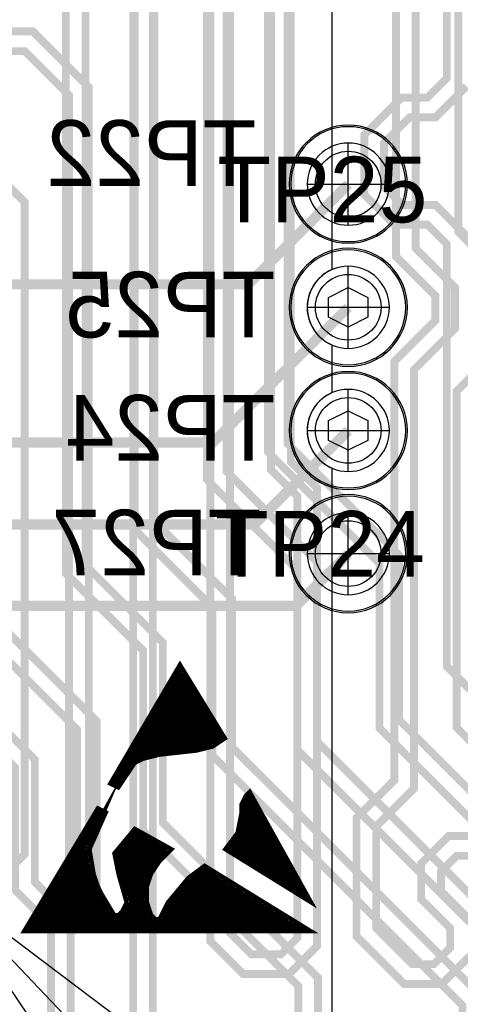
# Model space of a CAD drawing. Extents: x -9303 to 12731, y -3355 to 4522.
# Tile 37 of 51: x 3700 to 3968, y 1876 to 2475. Entities that reach past the tile are written whole.
import ezdxf

# ---------------------------------------------------------------- set-up
doc = ezdxf.new("R2010")
doc.units = 0
for name, color, linetype in [('BG_DIMENSION', 2, 'CONTINUOUS'), ('BG_SILKSCREEN_TOP', 110, 'CONTINUOUS'), ('ET_BOTTOM', 1, 'CONTINUOUS'), ('ET_LY3', 103, 'CONTINUOUS'), ('ET_LY8', 213, 'CONTINUOUS'), ('ET_TOP', 5, 'CONTINUOUS'), ('MA_NCLEGEND-1-10', 231, 'CONTINUOUS'), ('PG_ASSEMBLY_BOTTOM', 12, 'CONTINUOUS'), ('PG_ORIGIN', 231, 'CONTINUOUS'), ('PG_PLACE_BOUND_BOTTOM', 254, 'CONTINUOUS'), ('PG_SILKSCREEN_BOTTOM', 212, 'CONTINUOUS'), ('PG_SILKSCREEN_TOP', 110, 'CONTINUOUS'), ('PIN_BOTTOM', 7, 'CONTINUOUS'), ('PIN_LY2GND', 1, 'CONTINUOUS'), ('PIN_LY3', 110, 'CONTINUOUS'), ('PIN_LY4GND', 254, 'CONTINUOUS'), ('PIN_LY5', 7, 'CONTINUOUS'), ('PIN_LY6', 7, 'CONTINUOUS'), ('PIN_LY7PWR', 254, 'CONTINUOUS'), ('PIN_LY8', 110, 'CONTINUOUS'), ('PIN_LY9GND', 254, 'CONTINUOUS'), ('PIN_SOLDERMASK_BOTTOM', 1, 'CONTINUOUS'), ('PIN_SOLDERMASK_TOP', 5, 'CONTINUOUS'), ('PIN_TOP', 5, 'CONTINUOUS'), ('RD_SILKSCREEN_BOTTOM', 12, 'CONTINUOUS'), ('RD_SILKSCREEN_TOP', 155, 'CONTINUOUS')]:
    doc.layers.add(name, color=color, linetype=linetype)

# ---------------------------------------------------------------- blocks, each defined once
blk = doc.blocks.new('FIGURE_HEX')
blk.add_lwpolyline([(-0.5, 0), (-0.25, 0.5), (0.25, 0.5), (0.5, 0), (0.25, -0.5), (-0.25, -0.5)], close=True)

msp = doc.modelspace()

# ---------------------------------------------------------------- linework, layer by layer
at = {"layer": 'BG_DIMENSION'}
for points in [[(3650, 1950), (4125, 1450), (5050, 1450)], [(3771.44, 1858.47), (3650, 1950), (3735.19, 1824.03), (3771.44, 1858.47)]]:
    msp.add_lwpolyline(points, dxfattribs=at)
at = {"layer": 'BG_SILKSCREEN_TOP', "const_width": 2.5}
for points in [[(3755, 2010), (3760, 2007.5), (3770, 2022.5), (3775, 2025), (3785, 2027.5), (3807.5, 2030), (3817.5, 2032.5), (3825, 2037.5), (3797.5, 2082.5), (3755, 2010)], [(3756.5, 2010), (3797.5, 2080.5)], [(3798, 2079), (3758, 2010)], [(3759, 2009), (3799, 2077.5)], [(3798, 2074), (3821, 2036)], [(3822, 2037), (3799, 2075)], [(3799.5, 2076.5), (3823.5, 2037.5)], [(3795, 2069), (3816, 2033)], [(3817, 2034), (3796, 2070.5)], [(3797, 2071.5), (3818.5, 2034.5)], [(3820, 2035.5), (3797.5, 2073)], [(3807.5, 2031), (3790.5, 2061.5)], [(3791.5, 2062.5), (3809.5, 2031)], [(3811, 2032), (3792, 2064)], [(3793, 2065.5), (3813, 2032)], [(3814.5, 2033), (3794, 2067)], [(3766.5, 2019.5), (3787.5, 2055.5)], [(3788, 2057), (3802.5, 2030.5)], [(3804.5, 2030.5), (3789, 2058.5)], [(3790, 2060), (3806, 2031)], [(3787.5, 2052.5), (3781.5, 2042.5)], [(3787.5, 2050), (3784.5, 2044)], [(3791, 2046), (3787.5, 2051.5)], [(3788, 2054), (3801, 2030.5)], [(3780.5, 2041.5), (3793, 2043.5)], [(3783, 2043.5), (3792, 2045)], [(3785.5, 2045.5), (3790.5, 2046)], [(3790, 2047.5), (3786.5, 2047.5)], [(3795, 2039.5), (3776.5, 2036)], [(3776.5, 2034.5), (3796, 2038)], [(3778, 2038), (3794.5, 2041)], [(3793.5, 2042.5), (3778.5, 2040)], [(3773, 2028.5), (3799, 2032)], [(3798, 2033.5), (3774, 2030.5)], [(3775, 2032), (3797.5, 2035)], [(3797, 2036.5), (3775.5, 2033)], [(3769, 2024.5), (3775, 2026)], [(3800, 2030.5), (3771, 2027)], [(3771.5, 2025), (3781, 2027.5)], [(3740.5, 1973.5), (3751, 1992.5), (3742.5, 1973)], [(3825, 1970), (3877.5, 1937.5), (3840, 2005), (3837.5, 2002.5), (3835, 1997.5), (3835, 1992.5), (3832.5, 1980), (3825, 1970)], [(3838.5, 2002), (3872, 1942.5)], [(3874.5, 1940.5), (3839.5, 2003)], [(3702.5, 1920), (3877.5, 1920), (3812.5, 1960), (3802.5, 1952.5), (3790, 1937.5), (3785, 1927.5), (3782.5, 1927.5), (3780, 1930), (3777.5, 1937.5), (3777.5, 1947.5), (3780, 1955), (3785, 1962.5), (3792.5, 1970), (3770, 1982.5), (3757.5, 1967.5), (3760, 1955), (3765, 1937.5), (3762.5, 1932.5), (3760, 1930), (3757.5, 1930), (3750, 1942.5), (3747.5, 1947.5), (3745, 1955), (3742.5, 1970), (3752.5, 1992.5), (3747.5, 1995), (3702.5, 1920)], [(3864.5, 1947), (3836, 1997.5)], [(3837, 1999), (3866.5, 1945.5)], [(3869.5, 1943.5), (3837.5, 2000.5)], [(3736.5, 1974), (3748.5, 1993.5)], [(3750, 1993), (3739, 1974.5)], [(3835.5, 1990.5), (3858, 1951)], [(3836, 1995), (3862.5, 1948)], [(3860.5, 1949), (3836, 1992)], [(3834, 1984), (3850, 1955.5)], [(3853, 1953.5), (3834.5, 1986.5)], [(3835.5, 1988), (3855.5, 1952.5)], [(3776.5, 1978), (3767, 1978)], [(3768, 1979.5), (3773.5, 1979.5)], [(3771.5, 1980.5), (3769.5, 1981)], [(3841.5, 1960.5), (3831.5, 1978)], [(3833, 1979.5), (3844, 1960)], [(3847, 1957), (3833.5, 1981.5)], [(3734.5, 1972), (3743, 1972)], [(3743, 1973.5), (3735.5, 1973.5)], [(3787, 1972), (3763, 1972)], [(3763.5, 1973.5), (3784.5, 1973.5)], [(3781.5, 1975), (3765, 1975)], [(3766, 1976.5), (3778, 1976.5)], [(3830, 1968), (3827, 1971.5)], [(3828.5, 1973), (3833, 1966)], [(3836, 1964), (3829.5, 1974.5)], [(3830.5, 1976.5), (3838.5, 1963)], [(3731.5, 1966.5), (3742, 1966.5)], [(3742, 1968), (3732, 1968)], [(3741.5, 1970.5), (3733.5, 1970.5)], [(3733.5, 1969), (3741.5, 1969)], [(3758.5, 1967.5), (3789.5, 1967.5)], [(3787, 1966), (3758.5, 1966)], [(3790, 1969), (3760, 1969)], [(3761, 1970.5), (3790, 1970.5)], [(3743, 1959.5), (3727.5, 1959.5)], [(3728.5, 1961), (3742.5, 1961)], [(3742.5, 1962.5), (3729, 1962.5)], [(3730, 1963.5), (3742.5, 1963.5)], [(3742, 1965), (3730.5, 1965)], [(3759, 1964.5), (3786.5, 1964.5)], [(3784, 1963), (3759.5, 1963)], [(3760, 1961.5), (3784, 1961.5)], [(3760, 1960), (3782.5, 1960)], [(3744.5, 1954), (3724.5, 1954)], [(3725, 1955.5), (3743.5, 1955.5)], [(3743.5, 1956.5), (3726, 1956.5)], [(3726.5, 1958), (3743.5, 1958)], [(3781, 1959), (3760, 1959)], [(3760.5, 1957.5), (3781, 1957.5)], [(3779.5, 1956), (3760.5, 1956)], [(3761, 1954.5), (3779.5, 1954.5)], [(3806, 1954), (3820, 1954)], [(3818, 1955), (3807.5, 1955)], [(3809.5, 1956), (3816, 1956)], [(3814.5, 1957.5), (3810.5, 1957.5)], [(3811.5, 1959), (3814, 1958.5)], [(3721, 1949.5), (3746, 1949.5)], [(3746, 1948), (3721, 1948)], [(3745, 1951), (3722.5, 1951)], [(3723, 1952.5), (3744.5, 1952.5)], [(3778.5, 1953), (3761, 1953)], [(3761.5, 1951.5), (3778, 1951.5)], [(3777.5, 1950), (3762, 1950)], [(3762.5, 1948.5), (3777.5, 1948.5)], [(3829, 1948), (3800.5, 1948)], [(3801.5, 1949), (3827, 1949)], [(3826, 1950.5), (3802.5, 1950.5)], [(3803.5, 1951.5), (3823, 1951.5)], [(3821.5, 1952.5), (3804.5, 1952.5)], [(3749, 1942.5), (3717, 1942.5)], [(3718, 1944), (3748, 1944)], [(3747, 1945.5), (3719, 1945.5)], [(3720, 1947), (3746.5, 1947)], [(3776.5, 1947), (3763, 1947)], [(3763.5, 1945.5), (3776.5, 1945.5)], [(3764, 1944), (3777, 1944)], [(3776.5, 1942.5), (3764.5, 1942.5)], [(3839, 1942.5), (3795.5, 1942.5)], [(3797, 1944), (3836, 1944)], [(3834, 1945.5), (3798, 1945.5)], [(3799, 1947), (3831, 1947)], [(3713, 1935.5), (3753.5, 1935.5)], [(3752, 1937), (3714, 1937)], [(3715, 1938), (3751.5, 1938)], [(3750.5, 1939.5), (3715.5, 1939.5)], [(3716.5, 1941), (3749.5, 1941)], [(3776, 1939.5), (3765, 1939.5)], [(3765.5, 1941), (3777, 1941)], [(3776.5, 1936.5), (3765.5, 1936.5)], [(3766.5, 1938), (3776.5, 1938)], [(3790, 1935.5), (3850, 1935.5)], [(3847.5, 1937), (3791, 1937)], [(3792, 1938), (3845.5, 1938)], [(3844, 1939.5), (3793, 1939.5)], [(3794, 1941), (3841, 1941)], [(3709.5, 1929.5), (3757, 1929.5)], [(3755.5, 1931), (3710.5, 1931)], [(3711.5, 1932.5), (3754.5, 1932.5)], [(3754, 1934), (3712, 1934)], [(3762, 1930.5), (3778.5, 1930.5)], [(3763.5, 1932), (3778, 1932)], [(3777.5, 1933.5), (3764, 1933.5)], [(3765, 1935), (3777.5, 1935)], [(3787.5, 1929.5), (3859, 1929.5)], [(3857.5, 1931), (3788, 1931)], [(3788.5, 1932.5), (3854.5, 1932.5)], [(3853, 1934), (3789.5, 1934)], [(3706, 1924), (3868.5, 1924)], [(3866, 1925.5), (3707, 1925.5)], [(3708, 1927), (3781.5, 1927)], [(3709, 1928), (3780, 1928)], [(3761, 1929), (3779, 1929)], [(3786, 1927), (3863.5, 1927)], [(3861.5, 1928.5), (3787, 1928.5)], [(3705, 1921.5), (3873, 1921.5)], [(3870, 1923), (3705.5, 1923)]]:
    msp.add_lwpolyline(points, dxfattribs=at)
at = {"layer": 'ET_BOTTOM', "const_width": 6.25}
for points in [[(3001.81, 2187.3), (3043.44, 2228.93), (3364.93, 2228.93), (3450, 2314), (3839, 2314), (3900, 2375)], [(3051.81, 2087.3), (3021.43, 2117.68), (3021.43, 2183.97), (3055.14, 2217.68), (3817.68, 2217.68), (3900, 2300)], [(3101.81, 2137.3), (3110.18, 2145.67), (3119.05, 2145.67), (3130.3, 2156.92), (3178.47, 2156.92), (3189.23, 2167.68), (3842.68, 2167.68), (3900, 2225)], [(3151.81, 2137.3), (3174.76, 2137.3), (3193.89, 2156.43), (3209.73, 2156.43), (3220.94, 2145.22), (3220.94, 2141.12), (3243.89, 2118.17), (3868.17, 2118.17), (3900, 2150)]]:
    msp.add_lwpolyline(points, dxfattribs=at)
at = {"layer": 'ET_LY3', "const_width": 4.8}
for points in [[(3451.81, 3085.4), (3483, 3054.21), (3483, 2626.68), (3494.15, 2615.53), (3692.29, 2615.53), (3782, 2525.82), (3782, 2169.66), (3829.31, 2122.35), (3829.31, 2032.09), (3981.57, 1879.83)], [(3451.81, 3035.4), (3451.81, 3051.8), (3457.01, 3057), (3463.23, 3057), (3471, 3049.23), (3471, 2621.7), (3489.17, 2603.53), (3687.31, 2603.53), (3770, 2520.84), (3770, 2164.68), (3817.31, 2117.37), (3817.31, 2027.11), (3969.57, 1874.85), (3969.57, 1815.95), (3985.73, 1799.79)], [(3501.81, 2835.4), (3533, 2804.21), (3533, 2676), (3542, 2667), (3703, 2667), (3826, 2544), (3826, 2199.98), (3881, 2144.98), (3881, 2035.52), (4030.79, 1885.73)], [(3501.81, 2785.4), (3501.81, 2801.82), (3506.99, 2807), (3513.23, 2807), (3521, 2799.23), (3521, 2671.02), (3537.02, 2655), (3698.02, 2655), (3814, 2539.02), (3814, 2195), (3869, 2140), (3869, 2030.54), (4018.79, 1880.75)], [(3601.81, 2735.4), (3626.21, 2711), (3730.98, 2711), (3863, 2578.98), (3863, 2217), (3931, 2149), (3931, 2048.73), (4066.82, 1912.91)], [(3601.81, 2685.4), (3615.41, 2699), (3726, 2699), (3851, 2574), (3851, 2212.02), (3919, 2144.02), (3919, 2043.75), (4061.84, 1900.91)], [(3978.68, 2574.97), (3960, 2556.29), (3960, 2439.58), (3948.12, 2427.7), (3932.41, 2427.7), (3909.81, 2405.1), (3909.81, 2368.56), (3928.08, 2350.29), (3948.13, 2350.29), (3960, 2338.42), (3960, 2081.4), (4087.08, 1954.32)], [(3740, 2502.5), (3740, 2143), (3787.12, 2095.88), (3787.12, 1986.14), (3881.6, 1891.66), (3881.6, 1837.97), (3894.6, 1824.97), (3918.37, 1824.97), (3941.5, 1801.84), (3941.5, 1776.56), (3922.14, 1757.2), (3797.35, 1757.2), (3781, 1740.85), (3781, 1273.99)], [(3728, 2497.52), (3728, 2138.02), (3775.12, 2090.9), (3775.12, 1981.16), (3869.6, 1886.68), (3869.6, 1832.99), (3889.62, 1812.97), (3913.39, 1812.97), (3929.5, 1796.86), (3929.5, 1781.54), (3917.16, 1769.2), (3792.37, 1769.2), (3769, 1745.83), (3769, 1278.97)], [(3972, 2434.6), (3953.1, 2415.7), (3937.39, 2415.7), (3921.81, 2400.12), (3921.81, 2373.54), (3933.06, 2362.29), (3953.11, 2362.29), (3972, 2343.4)], [(3601.81, 2287.3), (3622.68, 2287.3), (3681, 2228.98), (3681, 2113.82), (3746.78, 2048.04), (3746.78, 1946.79), (3731.2, 1931.21), (3711.02, 1931.21), (3697.13, 1945.1), (3697.13, 2019.7), (3671.77, 2045.06), (3652.49, 2045.06), (3644.12, 2036.69), (3644.12, 2000.52), (3668.26, 1976.38), (3668.26, 1892.22), (3681, 1879.48), (3681, 1849.08), (3731.47, 1798.61), (3731.47, 1286.27)], [(3601.81, 2237.3), (3601.81, 2256.82), (3613.99, 2269), (3624, 2269), (3669, 2224), (3669, 2108.84), (3734.78, 2043.06), (3734.78, 1951.77), (3726.22, 1943.21), (3716, 1943.21), (3709.13, 1950.08), (3709.13, 2024.68), (3676.75, 2057.06), (3647.51, 2057.06), (3632.12, 2041.67), (3632.12, 1995.54), (3656.26, 1971.4), (3656.26, 1887.24), (3669, 1874.5), (3669, 1844.1), (3719.47, 1793.63), (3719.47, 1291.25)]]:
    msp.add_lwpolyline(points, dxfattribs=at)
at = {"layer": 'ET_LY8', "const_width": 4.8}
for points in [[(3501.81, 2635.4), (3520.81, 2654.4), (3617.38, 2654.4), (3678.98, 2716), (3780.02, 2716), (3857, 2639.02), (3857, 2583.02), (3883.02, 2557), (3934.02, 2557), (3967, 2524.02), (3967, 2346), (4005, 2308)], [(3828, 2630), (3828, 1918.98), (3840.98, 1906), (3859.02, 1906), (3869, 1915.98), (3869, 2185.02), (3853, 2201.02), (3853, 2503.98)], [(3816, 2625.02), (3816, 1914), (3836, 1894), (3864, 1894), (3881, 1911), (3881, 2190), (3865, 2206), (3865, 2499)], [(3781, 2502), (3781, 1677), (3771, 1667), (3771, 1218.98)], [(3941, 2502), (3941, 2336), (3965, 2312), (3965, 2287), (3940, 2262), (3940, 2007), (3917, 1984), (3917, 1921.98), (3938.98, 1900), (3952.02, 1900), (3962, 1909.98), (3962, 1922.02), (3944.39, 1939.63), (3944.39, 1961.37), (3961.02, 1978), (3990.98, 1978)], [(3769, 2497.02), (3769, 1681.98), (3759, 1671.98), (3759, 1214)], [(3929, 2497.02), (3929, 2331.02), (3953, 2307.02), (3953, 2291.98), (3928, 2266.98), (3928, 2011.98), (3905, 1988.98), (3905, 1917), (3934, 1888), (3957, 1888), (3974, 1905)], [(3551.81, 2437.3), (3551.81, 2422.18), (3554.99, 2419), (3561.92, 2419), (3571, 2428.08), (3571, 2453.01), (3585.99, 2468), (3707.98, 2468), (3742, 2433.98), (3742, 1930), (3731, 1919), (3731, 1154), (3283, 706), (3283, 678.97), (3290.97, 671), (3320, 671), (3366, 625), (3366, 486), (3311, 431), (3243, 431), (3210, 398), (3210, 120), (3187, 97)], [(3551.81, 2387.3), (3583, 2418.49), (3583, 2448.03), (3590.97, 2456), (3703, 2456), (3730, 2429), (3730, 1934.98), (3719, 1923.98), (3719, 1158.98), (3271, 710.98), (3271, 673.99), (3285.99, 659), (3315.02, 659), (3354, 620.02), (3354, 490.98), (3306.02, 443), (3238.02, 443), (3198, 402.98), (3198, 124.98), (3182.02, 109)], [(3601.81, 2437.3), (3613.11, 2426), (3641, 2426), (3703, 2364), (3703, 1967), (3681, 1945), (3681, 1281)], [(4005, 2287.98), (3966, 2248.98), (3966, 2044.02), (4069, 1941.02)], [(3974, 1927), (3956.39, 1944.61), (3956.39, 1956.39), (3966, 1966), (3986, 1966)]]:
    msp.add_lwpolyline(points, dxfattribs=at)
at = {"layer": 'ET_TOP'}
msp.add_lwpolyline([(3890, 2577.07), (3890, 2322.93, 0.654849), (3890, 2277.07), (3890, 2247.93, 0.654849), (3890, 2202.07), (3890, 1870.46, 0.50966)], format="xyb", dxfattribs=at)
at = {"layer": 'PG_ASSEMBLY_BOTTOM'}
for points in [[(3935, 2375, 1), (3865, 2375, 1), (3935, 2375)], [(3935, 2300, 1), (3865, 2300, 1), (3935, 2300)], [(3935, 2225, 1), (3865, 2225, 1), (3935, 2225)], [(3935, 2150, 1), (3865, 2150, 1), (3935, 2150)]]:
    msp.add_lwpolyline(points, format="xyb", dxfattribs=at)
at = {"layer": 'PG_ORIGIN'}
for points in [[(3925, 2375, 1), (3875, 2375, 1), (3925, 2375)], [(3925, 2300, 1), (3875, 2300, 1), (3925, 2300)], [(3925, 2225, 1), (3875, 2225, 1), (3925, 2225)], [(3925, 2150, 1), (3875, 2150, 1), (3925, 2150)]]:
    msp.add_lwpolyline(points, format="xyb", dxfattribs=at)
for points in [[(3900, 2350), (3900, 2400)], [(3875, 2375), (3925, 2375)], [(3900, 2275), (3900, 2325)], [(3875, 2300), (3925, 2300)], [(3900, 2200), (3900, 2250)], [(3875, 2225), (3925, 2225)], [(3900, 2125), (3900, 2175)], [(3875, 2150), (3925, 2150)]]:
    msp.add_lwpolyline(points, dxfattribs=at)
at = {"layer": 'PG_PLACE_BOUND_BOTTOM'}
for points in [[(3936, 2375, 1), (3864, 2375, 1)], [(3936, 2300, 1), (3864, 2300, 1)], [(3936, 2225, 1), (3864, 2225, 1)], [(3936, 2150, 1), (3864, 2150, 1)]]:
    msp.add_lwpolyline(points, format="xyb", close=True, dxfattribs=at)
at = {"layer": 'PG_SILKSCREEN_BOTTOM'}
for points in [[(3935, 2375, 1), (3865, 2375, 1), (3935, 2375)], [(3935, 2300, 1), (3865, 2300, 1), (3935, 2300)], [(3935, 2225, 1), (3865, 2225, 1), (3935, 2225)], [(3935, 2150, 1), (3865, 2150, 1), (3935, 2150)]]:
    msp.add_lwpolyline(points, format="xyb", dxfattribs=at)
at = {"layer": 'PG_SILKSCREEN_TOP'}
for points in [[(3935, 2300, 1), (3865, 2300, 1), (3935, 2300)], [(3935, 2225, 1), (3865, 2225, 1), (3935, 2225)]]:
    msp.add_lwpolyline(points, format="xyb", dxfattribs=at)
at = {"layer": 'PIN_BOTTOM'}
for centre in [(3900, 2375), (3900, 2300), (3900, 2225), (3900, 2150)]:
    msp.add_circle(centre, 20, dxfattribs=at)
at = {"layer": 'PIN_LY2GND'}
for centre in [(3900, 2300), (3900, 2225)]:
    msp.add_circle(centre, 20, dxfattribs=at)
at = {"layer": 'PIN_LY3'}
for centre in [(3900, 2300), (3900, 2225)]:
    msp.add_circle(centre, 20, dxfattribs=at)
at = {"layer": 'PIN_LY4GND'}
for centre in [(3900, 2300), (3900, 2225)]:
    msp.add_circle(centre, 20, dxfattribs=at)
at = {"layer": 'PIN_LY5'}
for centre in [(3900, 2300), (3900, 2225)]:
    msp.add_circle(centre, 20, dxfattribs=at)
at = {"layer": 'PIN_LY6'}
for centre in [(3900, 2300), (3900, 2225)]:
    msp.add_circle(centre, 20, dxfattribs=at)
at = {"layer": 'PIN_LY7PWR'}
for centre in [(3900, 2300), (3900, 2225)]:
    msp.add_circle(centre, 20, dxfattribs=at)
at = {"layer": 'PIN_LY8'}
for centre in [(3900, 2300), (3900, 2225)]:
    msp.add_circle(centre, 20, dxfattribs=at)
at = {"layer": 'PIN_LY9GND'}
for centre in [(3900, 2300), (3900, 2225)]:
    msp.add_circle(centre, 20, dxfattribs=at)
at = {"layer": 'PIN_SOLDERMASK_BOTTOM'}
for centre in [(3900, 2375), (3900, 2300), (3900, 2225), (3900, 2150)]:
    msp.add_circle(centre, 20, dxfattribs=at)
at = {"layer": 'PIN_SOLDERMASK_TOP'}
for centre in [(3900, 2300), (3900, 2225)]:
    msp.add_circle(centre, 20, dxfattribs=at)
at = {"layer": 'PIN_TOP'}
for centre in [(3900, 2300), (3900, 2225)]:
    msp.add_circle(centre, 20, dxfattribs=at)

# ---------------------------------------------------------------- block references
at = {"layer": 'MA_NCLEGEND-1-10', "xscale": 24, "yscale": 24, "rotation": 90}
for p in [(3900, 2300), (3900, 2225)]:
    msp.add_blockref('FIGURE_HEX', p, dxfattribs=at)

# ---------------------------------------------------------------- texts
at = {"layer": 'RD_SILKSCREEN_BOTTOM', "text_generation_flag": 2}
for s, p in [('TP22', (3844.05, 2373.93)), ('TP25', (3855.61, 2281.64)), ('TP24', (3855.61, 2206.64)), ('TP27', (3847.11, 2136.7))]:
    msp.add_text(s, height=40, dxfattribs=at).set_placement(p)
at = {"layer": 'RD_SILKSCREEN_TOP'}
for s, p in [('TP25', (3820.32, 2351.74)), ('TP24', (3818.79, 2135.94))]:
    msp.add_text(s, height=40, dxfattribs=at).set_placement(p)

doc.saveas('drawing.dxf')
